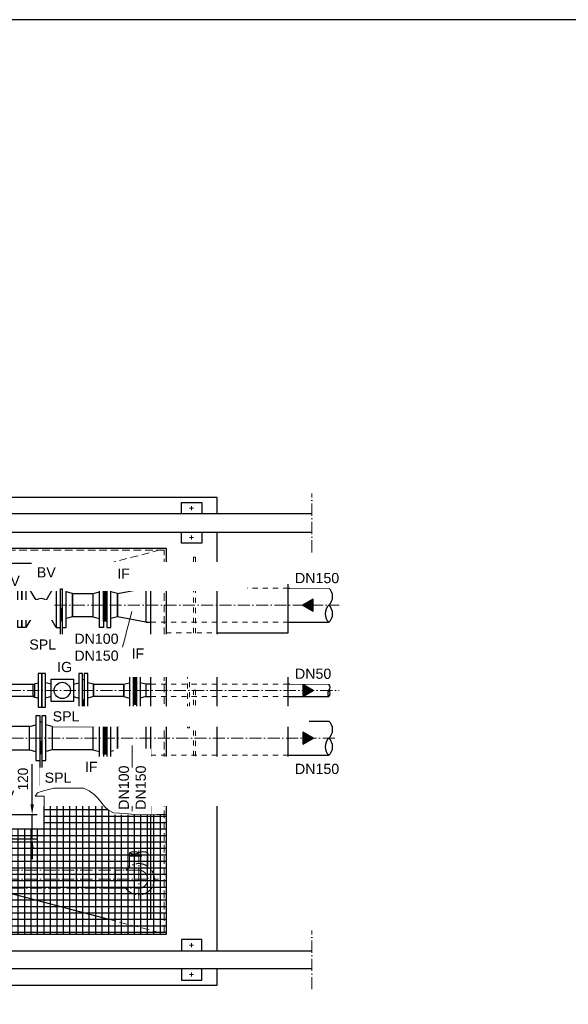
# Model space of a CAD drawing. Header units: millimetres. Extents: x 40256 to 138809, y -76860 to 38764.
# Tile 3 of 18: x 83172 to 85869, y -74323 to -69478. Entities that reach past the tile are written whole.
import ezdxf

# ---------------------------------------------------------------- set-up
doc = ezdxf.new("R2010")
doc.units = ezdxf.units.MM
for name, pattern in [('ACAD_ISO10W100', [18, 12, -3, 0, -3]), ('JIS_02_1.0', [2, 1, -1]), ('VERDECKT2', [0.1875, 0.125, -0.0625])]:
    doc.linetypes.add(name, pattern=pattern)
for name, color, linetype, lineweight in [('Bemaßung', 7, 'Continuous', 9), ('Beschriftung', 7, 'Continuous', 9), ('P------T2', 7, 'Continuous', 18), ('P-ES-MD', 1, 'VERDECKT2', 18)]:
    doc.layers.add(name, color=color, linetype=linetype, lineweight=lineweight)
for name, color, linetype in [('P-MU050ENTL', 7, 'Continuous'), ('P-MU150AUSL', 7, 'Continuous'), ('P-MU200EINL', 7, 'Continuous')]:
    doc.layers.add(name, color=color, linetype=linetype)
doc.styles.add('LBB3.5M1000', font='isocp.shx', dxfattribs={"height": 3.5})
doc.dimstyles.new('DIN', dxfattribs={"dimtxt": 2.5, "dimasz": 2.5, "dimexe": 1.25, "dimexo": 0.625, "dimtad": 1, "dimtih": 1, "dimdec": 4, "dimdsep": 46, "dimlunit": 6, "dimtxsty": 'Standard', "dimcen": 2.5, "dimadec": 0, "dimazin": 0, "dimtfac": 1, "dimtdec": 4, "dimtmove": 0, "dimatfit": 3, "dimfxl": 0, "dimtvp": 1, "dimtolj": 1, "dimtzin": 0, "dimarcsym": 0})

# ---------------------------------------------------------------- blocks, each defined once
blk = doc.blocks.new('*D46')
at = {"layer": 'Bemaßung', "color": 0, "lineweight": -2, "transparency": 16777216}
for p, q in [((83232.9, -73338.9), (83232.9, -73140.6)), ((82997.7, -73388.9), (83257.9, -73388.9)), ((83232.9, -73508.9), (83232.9, -73388.9)), ((83111.7, -73508.9), (83257.9, -73508.9)), ((83232.9, -73558.9), (83232.9, -73608.9))]:
    blk.add_line(p, q, dxfattribs=at)
at = {"layer": 'Bemaßung', "color": 0, "transparency": 16777216}
for points in [[(83224.6, -73338.9), (83241.3, -73338.9), (83232.9, -73388.9)], [(83224.6, -73558.9), (83241.3, -73558.9), (83232.9, -73508.9)]]:
    blk.add_solid(points, dxfattribs=at)
at = {"layer": 'DEFPOINTS', "color": 0, "transparency": 16777216}
for p in [(82897.7, -73388.9), (83011.7, -73508.9), (83232.9, -73508.9)]:
    blk.add_point(p, dxfattribs=at)
at = {"layer": 'Bemaßung', "color": 0, "transparency": 16777216, "insert": (83187.9, -73214.7), "char_height": 50, "attachment_point": 5, "rotation": 90}
blk.add_mtext('\\A1;120', dxfattribs=at)

msp = doc.modelspace()

# ---------------------------------------------------------------- hatches: boundary and pattern name
h = msp.add_hatch(color=256)
h.dxf.hatch_style = 1
h.paths.add_polyline_path([(83603.46049, -72222.06568), (83594.08938, -72227.4761), (83594.08938, -72216.65526)])
at = {"lineweight": 5}
h = msp.add_hatch(dxfattribs=at)
h.set_pattern_fill('NET3', color=256, angle=180)
h.set_pattern_definition([(180, (83591.713, -72358.8997), (-4e-16, -3.175), []), (240, (83591.713, -72358.8997), (2.74963, -1.5875), []), (300, (83591.713, -72358.8997), (2.74963, 1.5875), [])])
h.paths.add_polyline_path([(83583.71308, -72437.89965), (83583.71308, -72279.89965), (83599.71308, -72279.89965), (83599.71308, -72437.89965)])
h = msp.add_hatch(color=256)
h.dxf.hatch_style = 1
h.paths.add_polyline_path([(84563.73504, -72358.89965), (84614.77301, -72388.36643), (84614.77301, -72329.43287)])
h = msp.add_hatch(color=256)
h.dxf.hatch_style = 1
h.paths.add_polyline_path([(83749.46049, -72660.9363), (83740.08938, -72666.34672), (83740.08938, -72655.52589)])
h = msp.add_hatch(dxfattribs=at)
h.set_pattern_fill('NET3', color=256, angle=90)
h.set_pattern_definition([(90, (40900.581, -83195.3246), (-3.175, 2e-16), []), (150, (40900.581, -83195.3246), (-1.5875, -2.74963066), []), (210, (40900.581, -83195.3246), (1.5875, -2.74963066), [])])
h.paths.add_polyline_path([(83728.71308, -72845.80609), (83746.71308, -72845.80609), (83746.71308, -72710.80609), (83728.71308, -72710.80609)])
h = msp.add_hatch(color=256)
h.dxf.hatch_style = 1
h.paths.add_polyline_path([(84614.77301, -72778.30609), (84563.73504, -72748.83931), (84563.73504, -72807.77287)])
h = msp.add_hatch(color=256)
h.dxf.hatch_style = 1
h.paths.add_polyline_path([(83603.46049, -72876.47212), (83594.08938, -72881.88254), (83594.08938, -72871.0617)])
h = msp.add_hatch(dxfattribs=at)
h.set_pattern_fill('NET3', color=256, angle=180)
h.set_pattern_definition([(180, (83591.713, -73013.306), (-4e-16, -3.175), []), (240, (83591.713, -73013.306), (2.74963, -1.5875), []), (300, (83591.713, -73013.306), (2.74963, 1.5875), [])])
h.paths.add_polyline_path([(83583.71308, -73092.30609), (83583.71308, -72934.30609), (83599.71308, -72934.30609), (83599.71308, -73092.30609)])
h = msp.add_hatch(color=256)
h.dxf.hatch_style = 1
h.paths.add_polyline_path([(84614.77301, -73013.30609), (84563.73504, -72983.83931), (84563.73504, -73042.77287)])
h = msp.add_hatch()
h.set_pattern_fill('NET', color=253, scale=10)
h.set_pattern_definition([(0, (83291.713, -73618.7), (0, 31.75), []), (90, (83291.713, -73618.7), (-31.75, 2e-15), [])])
h.paths.add_polyline_path([(83248.26206, -73298.89965), (83258.56047, -73281.77663), (83276.58296, -73275.60131), (83312.86734, -73265.02742), (83339.7136, -73258.50114), (83360.75544, -73259.22637), (83383.97365, -73259.95147), (83422.42901, -73259.22637), (83453.62858, -73259.22637), (83484.82842, -73259.22637), (83512.40023, -73271.55371), (83537.7951, -73290.40732), (83555.93445, -73308.53584), (83570.44605, -73325.93926), (83589.31095, -73349.86883), (83608.17586, -73367.27225), (83633.57072, -73380.32468), (83692.34238, -73383.95044), (83750.38819, -73390.47672), (83846.88937, -73388.30129), (83891.71308, -73388.30129), (83891.71308, -73978.89965), (82691.71308, -73978.89965), (82691.71308, -73458.89965), (83291.71308, -73458.89965), (83291.71308, -73298.89965)])

# ---------------------------------------------------------------- linework, layer by layer
at = {"linetype": 'ACAD_ISO10W100', "lineweight": 18, "ltscale": 5}
for p, q in [((84607.24691, -72098.89965), (84607.24691, -71808.89965)), ((84006.71308, -71881.39965), (84026.71308, -71881.39965)), ((84016.71308, -71891.39965), (84016.71308, -71871.39965)), ((84006.71308, -72026.39965), (84026.71308, -72026.39965)), ((84016.71308, -72036.39965), (84016.71308, -72016.39965)), ((82531.71308, -72358.89965), (84741.71308, -72358.89965)), ((82216.69411, -72778.30609), (84741.71308, -72778.30609)), ((82228.70161, -73013.30609), (84741.71308, -73013.30609)), ((83712.26308, -73593.20726), (83712.26308, -73577.5809)), ((83756.71308, -73565.60104), (83756.71308, -73804.24967)), ((83801.16308, -73593.20726), (83801.16308, -73577.5809)), ((83712.26308, -73593.20726), (83801.16308, -73593.20726)), ((83712.26308, -73593.20726), (83712.26308, -73644.28086)), ((83801.16308, -73593.20726), (83801.16308, -73644.28086)), ((82928.26308, -73707.20726), (83853.7555, -73707.20726)), ((84607.24691, -74248.89965), (84607.24691, -73958.89965)), ((84016.71308, -74021.39965), (84016.71308, -74041.39965)), ((84006.71308, -74031.39965), (84026.71308, -74031.39965)), ((84016.71308, -74166.39965), (84016.71308, -74186.39965)), ((84006.71308, -74176.39965), (84026.71308, -74176.39965))]:
    msp.add_line(p, q, dxfattribs=at)
for p, q in [((84607.24691, -71908.89965), (80671.71308, -71908.89965)), ((80671.71308, -71998.89965), (84607.24691, -71998.89965)), ((83208.10151, -72259.85565), (83608.37975, -72153.89965)), ((83791.71308, -72274.74965), (83816.71308, -72274.74965)), ((84491.71308, -72274.74965), (84691.71308, -72274.74965)), ((83791.71308, -72443.04965), (83816.71308, -72443.04965)), ((84491.71308, -72443.04965), (84691.71308, -72443.04965)), ((83816.71308, -72748.15609), (83791.71308, -72748.15609)), ((83791.71308, -72748.15609), (83791.71308, -72808.45609)), ((84691.71308, -72748.15609), (84491.71308, -72748.15609)), ((83791.71308, -72808.45609), (83816.71308, -72808.45609)), ((84491.71308, -72808.45609), (84691.71308, -72808.45609)), ((83791.71308, -72929.15609), (83816.71308, -72929.15609)), ((84491.71308, -72929.15609), (84691.71308, -72929.15609)), ((83791.71308, -73097.45609), (83816.71308, -73097.45609)), ((84491.71308, -73097.45609), (84691.71308, -73097.45609)), ((83033.24182, -73751.65726), (83608.37975, -73903.89965)), ((80671.71308, -74058.89965), (84607.24691, -74058.89965)), ((84607.24691, -74148.89965), (80671.71308, -74148.89965))]:
    msp.add_line(p, q)
at = {"linetype": 'JIS_02_1.0', "lineweight": 18, "ltscale": 25}
for p, q in [((83891.71308, -72222.39965), (84141.71308, -72222.39965)), ((83816.71308, -72274.74965), (84491.71308, -72274.74965)), ((83816.71308, -72443.04965), (84491.71308, -72443.04965)), ((83891.71308, -72495.39965), (84141.71308, -72495.39965)), ((84141.71308, -72693.90515), (83891.71308, -72693.90515)), ((84491.71308, -72748.15609), (83816.71308, -72748.15609)), ((83816.71308, -72808.45609), (84491.71308, -72808.45609)), ((84141.71308, -72862.20515), (83891.71308, -72862.20515)), ((83891.71308, -72876.80609), (84141.71308, -72876.80609)), ((83816.71308, -72929.15609), (84491.71308, -72929.15609)), ((83816.71308, -73097.45609), (84491.71308, -73097.45609)), ((83891.71308, -73149.80609), (84141.71308, -73149.80609))]:
    msp.add_line(p, q, dxfattribs=at)
for points in [[(84141.71308, -71908.89965), (84141.71308, -71828.89965), (80741.71308, -71828.89965), (80741.71308, -71908.89965)], [(83966.71308, -71908.89965), (83966.71308, -71853.89965), (84066.71308, -71853.89965), (84066.71308, -71908.89965)], [(84066.71308, -71998.89965), (84066.71308, -72053.89965), (83966.71308, -72053.89965), (83966.71308, -71998.89965)], [(84141.71308, -74058.89965), (84141.71308, -71998.89965)], [(80991.71308, -73404.74965), (80991.71308, -72078.89965), (83891.71308, -72078.89965), (83891.71308, -73978.89965), (80991.71308, -73978.89965), (80991.71308, -73953.04965)], [(82691.71308, -73903.89965), (83816.71308, -73903.89965), (83816.71308, -72153.89965), (82903.59978, -72153.89965)], [(83597.21308, -72222.06568), (83550.46293, -72222.06568), (83550.46293, -72266.61217), (83563.71308, -72266.61217)], [(83617.46084, -72222.06568), (83631.12362, -72222.06568), (83631.12362, -72266.61217), (83619.71308, -72266.61217)], [(83743.21308, -72660.9363), (83696.46293, -72660.9363), (83696.46293, -72705.48279), (83710.71308, -72705.48279)], [(83763.46084, -72660.9363), (83777.12362, -72660.9363), (83777.12362, -72705.48279), (83764.71308, -72705.48279)], [(83078.67457, -72748.15609), (83243.71308, -72748.15609), (83243.71308, -72808.45609), (83078.67457, -72808.45609)], [(83597.21308, -72876.47212), (83550.46293, -72876.47212), (83550.46293, -72921.0186), (83563.71308, -72921.0186)], [(83617.46084, -72876.47212), (83631.12362, -72876.47212), (83631.12362, -72921.0186), (83619.71308, -72921.0186)], [(84066.71308, -74058.89965), (84066.71308, -74003.89965), (83966.71308, -74003.89965), (83966.71308, -74058.89965)], [(80741.71308, -74148.89965), (80741.71308, -74228.89965), (84141.71308, -74228.89965), (84141.71308, -74148.89965)], [(83966.71308, -74148.89965), (83966.71308, -74203.89965), (84066.71308, -74203.89965), (84066.71308, -74148.89965)]]:
    msp.add_lwpolyline(points)
for points in [[(84026.71308, -72122.39965), (84036.71308, -72122.39965), (84036.71308, -72595.39965), (84026.71308, -72595.39965)], [(84006.71308, -72593.90515), (83996.71308, -72593.90515), (83996.71308, -72962.20515), (84006.71308, -72962.20515)], [(84026.71308, -72776.80609), (84036.71308, -72776.80609), (84036.71308, -73249.80609), (84026.71308, -73249.80609)]]:
    msp.add_lwpolyline(points, close=True, dxfattribs=at)
for points in [[(83576.96532, -72231.05668), (83576.96532, -72213.07468), (83617.46084, -72213.07468), (83617.46084, -72231.05668)], [(83603.46049, -72222.06568), (83594.08938, -72227.4761), (83594.08938, -72216.65526)], [(83651.71308, -72301.74965), (83791.71308, -72274.74965), (83791.71308, -72443.04965), (83651.71308, -72416.04965)], [(84563.73504, -72358.89965), (84614.77301, -72388.36643), (84614.77301, -72329.43287)], [(83722.96532, -72669.9273), (83722.96532, -72651.94531), (83763.46084, -72651.94531), (83763.46084, -72669.9273)], [(83749.46049, -72660.9363), (83740.08938, -72666.34672), (83740.08938, -72655.52589)], [(83262.71308, -72860.80609), (83280.71308, -72860.80609), (83280.71308, -72695.80609), (83262.71308, -72695.80609)], [(83280.71308, -72860.80609), (83298.71308, -72860.80609), (83298.71308, -72695.80609), (83280.71308, -72695.80609)], [(84614.77301, -72778.30609), (84563.73504, -72748.83931), (84563.73504, -72807.77287)], [(83488.71308, -72836.52896), (83480.71308, -72836.52896), (83480.71308, -72943.52896), (83488.71308, -72943.52896)], [(83487.21308, -72836.52896), (83487.21308, -72826.42958), (83482.21308, -72826.42958), (83482.21308, -72836.52896)], [(83576.96532, -72885.46312), (83576.96532, -72867.48112), (83617.46084, -72867.48112), (83617.46084, -72885.46312)], [(83603.46049, -72876.47212), (83594.08938, -72881.88254), (83594.08938, -72871.0617)], [(83651.71308, -72956.15609), (83791.71308, -72929.15609), (83791.71308, -73097.45609), (83651.71308, -73070.45609)], [(84614.77301, -73013.30609), (84563.73504, -72983.83931), (84563.73504, -73042.77287)]]:
    msp.add_lwpolyline(points, close=True)
at = {"linetype": 'ACAD_ISO10W100', "lineweight": 18, "ltscale": 5}
msp.add_lwpolyline([(82928.26308, -73662.75726), (83642.71308, -73662.75726), (83642.71308, -73751.65726), (82928.26308, -73751.65726)], close=True, dxfattribs=at)
msp.add_lwpolyline([(83756.71308, -73662.75726), (83642.71308, -73662.75726), (83642.71308, -73751.65726), (83756.71308, -73751.65726)], dxfattribs=at)
for centre, radius, start, end in [((84653.01641, -72316.82465), 57.16414, 312.6049657, 47.3950343), ((84730.40976, -72400.97465), 57.16414, 132.6049657, 227.3950343), ((84653.01641, -72400.97465), 57.16414, 312.6049657, 47.3950343), ((84675.01655, -72763.23109), 22.49511, 317.92169072, 42.07830928), ((84708.40962, -72793.38109), 22.49511, 137.92169072, 222.07830928), ((84675.01655, -72793.38109), 22.49511, 317.92169072, 42.07830928), ((84653.01641, -72971.23109), 57.16414, 312.6049657, 47.3950343), ((84730.40976, -73055.38109), 57.16414, 132.6049657, 227.3950343), ((84653.01641, -73055.38109), 57.16414, 312.6049657, 47.3950343)]:
    msp.add_arc(centre, radius, start, end)
for centre, radius, start, end in [((83734.48808, -73616.32586), 44.66679, 60.1604241, 119.8395759), ((83734.48808, -73538.83595), 44.66679, 240.1604241, 299.8395759), ((83778.93808, -73616.32586), 44.66679, 60.1604241, 119.8395759), ((83756.71308, -73707.20726), 77.04242, 215.23665105, 144.76334895), ((83756.71308, -73707.20726), 44.45, 270, 90)]:
    msp.add_arc(centre, radius, start, end, dxfattribs=at)
at = {"layer": 'P-ES-MD', "color": 7, "ltscale": 300}
for p, q in [((83608.37975, -72153.89965), (83891.71308, -72078.89965)), ((83608.37975, -73903.89965), (83891.71308, -73978.89965))]:
    msp.add_line(p, q, dxfattribs=at)
msp.add_lwpolyline([(82691.71308, -73968.89965), (83881.71308, -73968.89965), (83881.71308, -72088.89965), (82991.50411, -72088.89965)], dxfattribs=at)
at = {"layer": 'P-MU050ENTL', "linetype": 'Continuous', "ltscale": 10}
for p, q in [((83431.71308, -72301.74965), (83399.71308, -72293.39965)), ((83431.71308, -72301.74965), (83431.71308, -72416.04965)), ((83531.71308, -72301.74965), (83563.71308, -72293.39965)), ((83531.71308, -72301.74965), (83531.71308, -72416.04965)), ((83651.71308, -72301.74965), (83619.71308, -72293.39965)), ((83651.71308, -72301.74965), (83651.71308, -72416.04965)), ((83251.81094, -72382.98306), (83201.71308, -72468.89965)), ((83351.71308, -72468.89965), (83301.61522, -72382.98306)), ((83431.71308, -72416.04965), (83399.71308, -72424.39965)), ((83531.71308, -72416.04965), (83563.71308, -72424.39965)), ((83651.71308, -72416.04965), (83619.71308, -72424.39965)), ((83710.71308, -72695.80609), (83728.71308, -72695.80609)), ((83710.71308, -72695.80609), (83710.71308, -72860.80609)), ((83728.71308, -72695.80609), (83728.71308, -72860.80609)), ((83746.71308, -72695.80609), (83764.71308, -72695.80609)), ((83746.71308, -72695.80609), (83746.71308, -72860.80609)), ((83764.71308, -72695.80609), (83764.71308, -72860.80609)), ((83235.71308, -72748.15609), (83262.71308, -72740.92139)), ((83235.71308, -72748.15609), (83235.71308, -72808.45609)), ((83325.71308, -72748.1561), (83298.71308, -72740.92139)), ((83435.71308, -72748.1561), (83462.71308, -72740.92139)), ((83533.71308, -72748.15609), (83506.71308, -72740.92139)), ((83533.71308, -72748.15609), (83533.71308, -72808.45609)), ((83683.71308, -72748.15609), (83710.71308, -72740.92139)), ((83683.71308, -72748.15609), (83683.71308, -72808.45609)), ((83683.71308, -72808.45609), (83683.71308, -72748.15609)), ((83791.71308, -72748.15609), (83764.71308, -72740.92139)), ((83791.71308, -72748.15609), (83791.71308, -72808.45609)), ((83235.71308, -72808.45609), (83262.71308, -72815.69079)), ((83325.71308, -72808.45607), (83298.71308, -72815.69079)), ((83435.71308, -72808.45607), (83462.71308, -72815.69079)), ((83533.71308, -72808.45609), (83506.71308, -72815.69079)), ((83683.71308, -72808.45609), (83710.71308, -72815.69079)), ((83791.71308, -72808.45609), (83764.71308, -72815.69069)), ((83710.71308, -72860.80609), (83722.57458, -72860.80609)), ((83722.57458, -72860.80609), (83728.71308, -72860.80609)), ((83746.71308, -72860.80609), (83764.71308, -72860.80609)), ((83219.71308, -72956.15609), (83251.71308, -72947.80609)), ((83331.71308, -72956.15609), (83531.71308, -72956.15609)), ((83531.71308, -72956.15609), (83563.71308, -72947.80609)), ((83531.71308, -72956.15609), (83531.71308, -73070.45609)), ((83651.71308, -72956.15609), (83619.71308, -72947.80609)), ((83651.71308, -72956.15609), (83651.71308, -73070.45609)), ((83219.71308, -73070.45609), (83251.71308, -73078.80609)), ((83331.71308, -73070.45609), (83299.71308, -73078.80609)), ((83531.71308, -73070.45609), (83331.71308, -73070.45609)), ((83531.71308, -73070.45609), (83563.71308, -73078.80609)), ((83651.71308, -73070.45609), (83619.71308, -73078.80609))]:
    msp.add_line(p, q, dxfattribs=at)
for points in [[(83161.71308, -72468.89965), (83161.71308, -72248.89965), (83181.71308, -72248.89965), (83181.71308, -72468.89965)], [(83181.71308, -72468.89965), (83181.71308, -72248.89965), (83201.71308, -72248.89965), (83201.71308, -72468.89965)], [(83563.71308, -72468.89965), (83563.71308, -72248.89965), (83583.71308, -72248.89965), (83583.71308, -72468.89965)], [(83583.71308, -72437.89965), (83583.71308, -72279.89965), (83599.71308, -72279.89965), (83599.71308, -72437.89965)], [(83619.71308, -72468.89965), (83619.71308, -72248.89965), (83599.71308, -72248.89965), (83599.71308, -72468.89965)], [(83431.71308, -72301.74965), (83531.71308, -72301.74965), (83531.71308, -72416.04965), (83431.71308, -72416.04965)], [(83325.71308, -72723.30609), (83435.71308, -72723.30609), (83435.71308, -72833.30609), (83325.71308, -72833.30609)], [(83683.71308, -72808.45609), (83533.71308, -72808.45609), (83533.71308, -72748.15609), (83683.71308, -72748.15609)], [(83563.71308, -73123.30609), (83563.71308, -72903.30609), (83583.71308, -72903.30609), (83583.71308, -73123.30609)], [(83619.71308, -73123.30609), (83619.71308, -72903.30609), (83599.71308, -72903.30609), (83599.71308, -73123.30609)], [(83009.71308, -73070.45609), (83219.71308, -73070.45609), (83219.71308, -72956.15609), (83009.71308, -72956.15609)], [(83583.71308, -73092.30609), (83583.71308, -72934.30609), (83599.71308, -72934.30609), (83599.71308, -73092.30609)]]:
    msp.add_lwpolyline(points, close=True, dxfattribs=at)
for points in [[(83378.21308, -72433.46314), (83378.21308, -72375.29126), (83373.21308, -72375.29126), (83373.21308, -72433.46314)], [(84141.71308, -72862.20515), (84491.71308, -72862.20515), (84491.71308, -72693.90515), (84141.71308, -72693.90515)], [(83271.71308, -73094.30609), (83271.71308, -72932.30609), (83279.71308, -72932.30609), (83279.71308, -73094.30609)], [(83278.21308, -73087.86958), (83278.21308, -73029.6977), (83273.21308, -73029.6977), (83273.21308, -73087.86958)]]:
    msp.add_lwpolyline(points, dxfattribs=at)
for centre, radius in [((83276.71308, -72358.89965), 34.64285), ((83380.71308, -72778.30609), 40)]:
    msp.add_circle(centre, radius, dxfattribs=at)
at = {"layer": 'P-MU150AUSL', "linetype": 'Continuous', "ltscale": 10}
for p, q in [((84141.71308, -72222.39965), (84491.71308, -72222.39965)), ((84491.71308, -72495.39965), (84491.71308, -72222.39965)), ((84141.71308, -72495.39965), (84491.71308, -72495.39965)), ((84141.71308, -72876.80609), (84491.71308, -72876.80609)), ((84491.71308, -73149.80609), (84491.71308, -72876.80609)), ((84141.71308, -73149.80609), (84491.71308, -73149.80609))]:
    msp.add_line(p, q, dxfattribs=at)
at = {"layer": 'P-MU200EINL'}
msp.add_lwpolyline([(83728.71308, -72845.80609), (83746.71308, -72845.80609), (83746.71308, -72710.80609), (83728.71308, -72710.80609)], close=True, dxfattribs=at)

# ---------------------------------------------------------------- next in the draw order: texts
at = {"layer": 'Beschriftung', "char_height": 50, "width": 1235.8101064, "attachment_point": 1, "style": 'LBB3.5M1000', "bg_fill": 2}
for s, insert in [('{\\fArial|b0|i0|c0|p34;IF}', (83651.19689, -72178.99179)), ('{\\fArial|b0|i0|c0|p34;\\C256;IF}', (83721.60766, -72571.84155)), ('{\\fArial|b0|i0|c0|p34;\\C256;IF}', (83492.23089, -73129.09188))]:
    msp.add_mtext(s, dxfattribs=dict(at, insert=insert))

# ---------------------------------------------------------------- next in the draw order: texts
at = {"layer": 'Beschriftung', "char_height": 50, "attachment_point": 1, "style": 'LBB3.5M1000', "bg_fill": 2}
for s, insert, width in [('{\\fArial|b0|i0|c0|p34;BV}', (83255.83781, -72172.18837), 1235.8101064), ('{\\fArial|b0|i0|c0|p34;DN100\\PDN150}', (83440.45976, -72498.93498), 275.8290734), ('{\\fArial|b0|i0|c0|p34;BV}', (82276.30082, -73167.18916), 1235.8101064)]:
    msp.add_mtext(s, dxfattribs=dict(at, insert=insert, width=width))
at = {"layer": 'Beschriftung', "insert": (83658.31382, -73365.43497), "char_height": 50, "width": 275.8290734, "attachment_point": 1, "rotation": 90, "style": 'LBB3.5M1000', "bg_fill": 2}
msp.add_mtext('{\\fArial|b0|i0|c0|p34;DN100\\PDN150}', dxfattribs=at)

# ---------------------------------------------------------------- next in the draw order: linework, layer by layer
at = {"layer": 'P------T2', "color": 7}
for p, q in [((83432.12128, -72565.46604), (83677.68726, -72565.46604)), ((83724.84488, -73373.21256), (83724.84488, -73048.85587))]:
    msp.add_line(p, q, dxfattribs=at)
at = {"layer": 'P-MU050ENTL', "linetype": 'Continuous', "ltscale": 10}
for p, q in [((83251.81094, -72334.81624), (83201.71308, -72248.89965)), ((83351.71308, -72248.89965), (83301.61522, -72334.81624))]:
    msp.add_line(p, q, dxfattribs=at)
for points in [[(83371.71308, -72468.89965), (83371.71308, -72248.89965), (83351.71308, -72248.89965), (83351.71308, -72468.89965)], [(83399.71308, -72468.89965), (83399.71308, -72248.89965), (83379.71308, -72248.89965), (83379.71308, -72468.89965)], [(83271.71308, -73123.30609), (83271.71308, -72903.30609), (83251.71308, -72903.30609), (83251.71308, -73123.30609)], [(83271.71308, -73087.86958), (83279.71308, -73087.86958), (83279.71308, -73249.86958), (83271.71308, -73249.86958)]]:
    msp.add_lwpolyline(points, close=True, dxfattribs=at)

# ---------------------------------------------------------------- next in the draw order: texts
at = {"layer": 'Beschriftung', "char_height": 50, "attachment_point": 1, "style": 'LBB3.5M1000', "bg_fill": 2}
for s, insert, width in [('{\\fArial|b0|i0|c0|p34;DN150}', (84525.10354, -72200.57473), 241.6233786), ('{\\fArial|b0|i0|c0|p34;IG}', (83355.7319, -72638.06991), 1235.8101064)]:
    msp.add_mtext(s, dxfattribs=dict(at, insert=insert, width=width))

# ---------------------------------------------------------------- next in the draw order: linework, layer by layer
for points in [[(83462.71308, -72860.80609), (83480.71308, -72860.80609), (83480.71308, -72695.80609), (83462.71308, -72695.80609)], [(83488.71308, -72860.80609), (83506.71308, -72860.80609), (83506.71308, -72695.80609), (83488.71308, -72695.80609)]]:
    msp.add_lwpolyline(points, close=True)
msp.add_lwpolyline([(83482.21308, -72831.80609), (83480.71308, -72831.80609), (83480.71308, -72724.80609), (83488.71308, -72724.80609), (83488.71308, -72831.80609), (83487.21308, -72831.80609)])
at = {"layer": 'P-MU050ENTL', "linetype": 'Continuous', "ltscale": 10}
msp.add_lwpolyline([(83371.71308, -72433.46314), (83379.71308, -72433.46314), (83379.71308, -72595.46314), (83371.71308, -72595.46314)], close=True, dxfattribs=at)

# ---------------------------------------------------------------- next in the draw order: texts
at = {"layer": 'Beschriftung', "char_height": 50, "attachment_point": 1, "style": 'LBB3.5M1000', "bg_fill": 2}
for s, insert, width in [('{\\fArial|b0|i0|c0|p34;PRV}', (83028.50154, -72213.88304), 1235.8101064), ('{\\fArial|b0|i0|c0|p34;FQ}', (82077.12077, -72357.63103), 1235.8101064), ('{\\fArial|b0|i0|c0|p34;DN50}', (84525.10354, -72671.13628), 209.3227248), ('{\\fArial|b0|i0|c0|p34;SPL}', (83294.29911, -73182.65398), 1235.8101064)]:
    msp.add_mtext(s, dxfattribs=dict(at, insert=insert, width=width))

# ---------------------------------------------------------------- next in the draw order: linework, layer by layer
at = {"layer": 'P-MU050ENTL', "linetype": 'Continuous', "ltscale": 10}
msp.add_lwpolyline([(83371.71308, -72439.89965), (83371.71308, -72277.89965), (83379.71308, -72277.89965), (83379.71308, -72439.89965)], dxfattribs=at)

# ---------------------------------------------------------------- next in the draw order: texts
at = {"layer": 'Beschriftung', "char_height": 50, "attachment_point": 1, "style": 'LBB3.5M1000', "bg_fill": 2}
for s, insert, width in [('{\\fArial|b0|i0|c0|p34;SPL}', (83219.06273, -72527.49341), 1235.8101064), ('{\\fArial|b0|i0|c0|p34;SPL}', (83333.75432, -72880.95387), 1235.8101064), ('{\\fArial|b0|i0|c0|p34;DN150}', (84525.10354, -73139.34177), 245.6326318), ('{\\fArial|b0|i0|c0|p34;BV}', (83052.13504, -73271.23923), 1235.8101064)]:
    msp.add_mtext(s, dxfattribs=dict(at, insert=insert, width=width))

# ---------------------------------------------------------------- next in the draw order: linework, layer by layer
at = {"color": 3}
msp.add_lwpolyline([(93631.35049, -69478.11617), (78094.19522, -69478.11617), (78094.19522, -76860.22435), (93631.35049, -76860.22435)], close=True, dxfattribs=at)
at = {"layer": 'Bemaßung', "color": 253}
msp.add_lwpolyline([(82691.71308, -73458.89965), (83291.71308, -73458.89965), (83291.71308, -73298.89965), (83248.26206, -73298.89965), (83258.56047, -73281.77663), (83276.58296, -73275.60131), (83312.86734, -73265.02742), (83339.7136, -73258.50114), (83360.75544, -73259.22637), (83383.97365, -73259.95147), (83422.42901, -73259.22637), (83453.62858, -73259.22637), (83484.82842, -73259.22637), (83512.40023, -73271.55371), (83537.7951, -73290.40732), (83555.93445, -73308.53584), (83570.44605, -73325.93926), (83589.31095, -73349.86883), (83608.17586, -73367.27225), (83633.57072, -73380.32468), (83692.34238, -73383.95044), (83750.38819, -73390.47672), (83846.88937, -73388.30129), (83891.71308, -73388.30129), (83891.71308, -73978.89965), (82691.71308, -73978.89965)], dxfattribs=at)
at = {"layer": 'P------T2', "color": 7}
msp.add_line((83677.68726, -72565.46604), (83722.7398, -72389.43193), dxfattribs=at)
at = {"layer": 'P-MU050ENTL', "linetype": 'Continuous', "ltscale": 10}
for q in [(83299.71308, -72947.80609), (83331.71308, -73070.45609)]:
    msp.add_line((83331.71308, -72956.15609), q, dxfattribs=at)
msp.add_lwpolyline([(83299.71308, -73123.30609), (83299.71308, -72903.30609), (83279.71308, -72903.30609), (83279.71308, -73123.30609)], close=True, dxfattribs=at)

# ---------------------------------------------------------------- next in the draw order: dimensions: what is measured, and where the dimension line sits
at = {"layer": 'Bemaßung', "color": 0}
dim = msp.add_linear_dim(base=(83232.94831, -73508.89965), p1=(82897.71308, -73388.89965), p2=(83011.71308, -73508.89965), angle=90, dimstyle='DIN', override={"dimscale": 20, "dimexo": 5, "dimgap": 1, "dimsah": 1}, dxfattribs=at)
dim.commit()
dim.dimension.update_dxf_attribs({"geometry": '*D46', "text_midpoint": (83232.94831, -73214.73298), "dimtype": 160})

doc.saveas('drawing.dxf')
